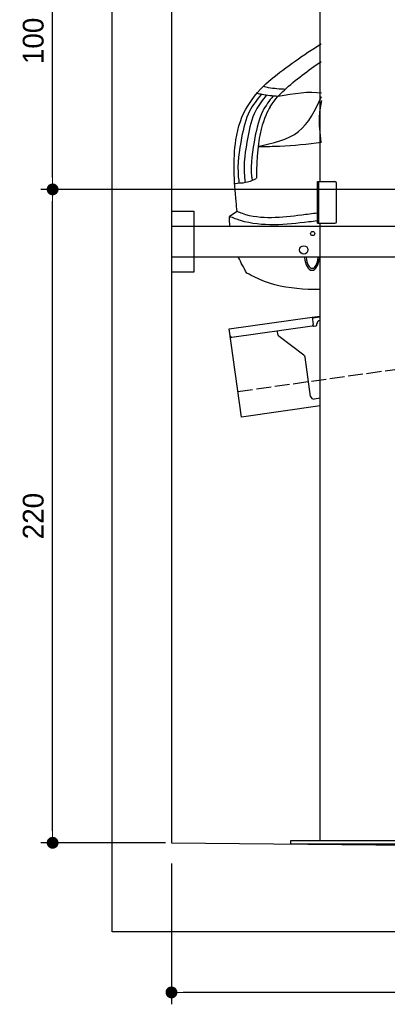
# Model space of a CAD drawing. Extents: x -311 to 6440, y -894 to 5824.
# Tile 1 of 6: x -311 to 926, y -894 to 2421. Entities that reach past the tile are written whole.
import ezdxf

# ---------------------------------------------------------------- set-up
doc = ezdxf.new("R2010")
doc.units = 0
doc.header["$LTSCALE"] = 10
doc.header["$MEASUREMENT"] = 0
doc.linetypes.add('GEN3', pattern=[6.25, 5, -1.25])
doc.layers.get('0').update_dxf_attribs({"linetype": 'CONTINUOUS'})
doc.layers.get('DEFPOINTS').update_dxf_attribs({"linetype": 'CONTINUOUS'})
for name, color, linetype in [('3', 6, 'GEN3'), ('CAR', 1, 'CONTINUOUS'), ('SICHTBARE_KANTEN_DIN_', 7, 'CONTINUOUS')]:
    doc.layers.add(name, color=color, linetype=linetype)
doc.layers.add('AM_0', color=7, linetype='CONTINUOUS', lineweight=30)
doc.layers.add('AM_5', color=3, linetype='CONTINUOUS', lineweight=15)
doc.dimstyles.new('KLAUS_DXF', dxfattribs={"dimscale": 20, "dimtxt": 3.5, "dimasz": 2, "dimexe": 2, "dimexo": 1, "dimgap": 1.5, "dimtad": 1, "dimlfac": 0.1, "dimdsep": 46, "dimtxsty": 'STANDARD', "dimblk": 'DOT', "dimcen": 2, "dimclrd": 256, "dimclre": 256, "dimclrt": 2, "dimadec": 0, "dimazin": 0, "dimtfac": 1, "dimtmove": 2, "dimatfit": 3, "dimfxl": 1, "dimtolj": 1, "dimarcsym": 0})

# ---------------------------------------------------------------- blocks, each defined once
blk = doc.blocks.new('_DOT')
at = {"color": 0, "linetype": 'ByBlock'}
blk.add_line((-0.5, 0), (-1, 0), dxfattribs=at)
at = {"color": 0, "linetype": 'ByBlock', "const_width": 0.5}
blk.add_lwpolyline([(-0.25, 0, 1), (0.25, 0, 1)], format="xyb", close=True, dxfattribs=at)
blk = doc.blocks.new('*D8')
at = {"layer": 'AM_5', "lineweight": -2, "transparency": 16777216}
for p, q in [((5479.5, 1850), (-240.5, 1850)), ((-200.5, -310), (-200.5, 1810)), ((180, -350), (-240.5, -350))]:
    blk.add_line(p, q, dxfattribs=at)
at = {"layer": 'DEFPOINTS', "color": 0, "transparency": 16777216}
for p in [(-200.5, 1850), (5499.5, 1850), (200, -350)]:
    blk.add_point(p, dxfattribs=at)
at = {"layer": 'AM_5', "lineweight": -2, "transparency": 16777216, "xscale": 40, "yscale": 40, "zscale": 40}
for p, rotation in [((-200.5, 1850), 90), ((-200.5, -350), 270)]:
    blk.add_blockref('_DOT', p, dxfattribs=dict(at, rotation=rotation))
at = {"layer": 'AM_5', "color": 2, "transparency": 16777216, "insert": (-265.5, 750), "char_height": 70, "attachment_point": 5, "rotation": 90}
blk.add_mtext('\\A1;220', dxfattribs=at)
blk = doc.blocks.new('*D9')
at = {"layer": 'AM_5', "lineweight": -2, "transparency": 16777216}
for p, q in [((179.5, 2850), (-240.5, 2850)), ((-200.5, 1890), (-200.5, 2810)), ((5479.5, 1850), (-240.5, 1850))]:
    blk.add_line(p, q, dxfattribs=at)
at = {"layer": 'DEFPOINTS', "color": 0, "transparency": 16777216}
for p in [(-200.5, 2850), (199.5, 2850), (5499.5, 1850)]:
    blk.add_point(p, dxfattribs=at)
at = {"layer": 'AM_5', "lineweight": -2, "transparency": 16777216, "xscale": 40, "yscale": 40, "zscale": 40}
for p, rotation in [((-200.5, 2850), 90), ((-200.5, 1850), 270)]:
    blk.add_blockref('_DOT', p, dxfattribs=dict(at, rotation=rotation))
at = {"layer": 'AM_5', "color": 2, "transparency": 16777216, "insert": (-265.5, 2350), "char_height": 70, "attachment_point": 5, "rotation": 90}
blk.add_mtext('\\A1;100', dxfattribs=at)
blk = doc.blocks.new('*D12')
at = {"layer": 'AM_5', "lineweight": -2, "transparency": 16777216}
for p, q in [((199.5, -420), (199.5, -893.8)), ((5499.5, -470), (5499.5, -893.8)), ((5459.5, -853.8), (239.5, -853.8))]:
    blk.add_line(p, q, dxfattribs=at)
at = {"layer": 'DEFPOINTS', "color": 0, "transparency": 16777216}
for p in [(199.5, -400), (5499.5, -450), (199.5, -853.8)]:
    blk.add_point(p, dxfattribs=at)
at = {"layer": 'AM_5', "lineweight": -2, "transparency": 16777216, "xscale": 40, "yscale": 40, "zscale": 40, "rotation": 180}
blk.add_blockref('_DOT', (199.5, -853.8), dxfattribs=at)
at = {"layer": 'AM_5', "lineweight": -2, "transparency": 16777216, "xscale": 40, "yscale": 40, "zscale": 40}
blk.add_blockref('_DOT', (5499.5, -853.8), dxfattribs=at)
at = {"layer": 'AM_5', "color": 2, "transparency": 16777216, "insert": (2849.5, -788.8), "char_height": 70, "attachment_point": 5}
blk.add_mtext('\\A1;530', dxfattribs=at)
blk = doc.blocks.new('Van200_EG')
at = {"layer": 'CAR'}
blk.add_line((26399.8, 1420.4), (26374.8, 1403.2), dxfattribs=at)
for major_axis, ratio, start_param, end_param in [((-0.1, -50.8), 0.500238, 4.856216, 7.71236), ((-1, 44.1), 0.466142, 1.725236, 4.537487)]:
    blk.add_ellipse((26652.2, 1273.3), major_axis=major_axis, ratio=ratio, start_param=start_param, end_param=end_param, dxfattribs=at)
for points, knots in [([(26436.7, 1777.6), (26468.3, 1825.5), (26540.3, 1889.7), (26622.6, 1947.1), (26683.2, 1985.3)], [0, 0, 0, 0, 99.01122, 312.388217, 312.388217, 312.388217, 312.388217]), ([(26511.4, 1773.2), (26529.7, 1801.3), (26580.1, 1851.3), (26638.6, 1895.7), (26683.3, 1925.4)], [0, 0, 0, 0, 61.191082, 214.919701, 214.919701, 214.919701, 214.919701]), ([(26488.4, 1842.2), (26493.9, 1840.9), (26518.3, 1834.8), (26543.5, 1833.7), (26563, 1832.8)], [0, 0, 0, 0, 16.856764, 75.354227, 75.354227, 75.354227, 75.354227]), ([(26482.1, 1815.1), (26467.4, 1797), (26432.6, 1754.4), (26412, 1656), (26398.6, 1573.3), (26405.9, 1522.1), (26406.9, 1514.7)], [0, 0, 0, 0, 69.227278, 162.818801, 295.386336, 317.712119, 317.712119, 317.712119, 317.712119]), ([(26499.4, 1813.1), (26485.9, 1796), (26452.9, 1754.2), (26432.4, 1657.3), (26419.6, 1575.5), (26426.1, 1525), (26426.9, 1518.4)], [0, 0, 0, 0, 64.636009, 158.227532, 290.795067, 310.793556, 310.793556, 310.793556, 310.793556]), ([(26521.1, 1809.4), (26508.6, 1793.4), (26476.7, 1752.5), (26457.2, 1657), (26442.9, 1577.6), (26450.1, 1529.9), (26450.7, 1525.8)], [0, 0, 0, 0, 60.346332, 153.937855, 286.50539, 298.740335, 298.740335, 298.740335, 298.740335]), ([(26467, 1819.1), (26472.5, 1817.7), (26495.8, 1811.9), (26519.9, 1810.3), (26538.3, 1809.1)], [0, 0, 0, 0, 16.856764, 72.062628, 72.062628, 72.062628, 72.062628]), ([(26469.4, 1639.8), (26520.1, 1650.4), (26619.6, 1671.3), (26663.2, 1761.7), (26683.7, 1807.3)], [0, 0, 0, 0, 146.346521, 287.346021, 287.346021, 287.346021, 287.346021]), ([(26683.7, 1794.3), (26680.4, 1777.2), (26672.9, 1730.6), (26678.4, 1683.4), (26681.9, 1653.6)], [24.561969, 24.561969, 24.561969, 24.561969, 76.677878, 165.962988, 165.962988, 165.962988, 165.962988]), ([(26399.8, 1420.4), (26398.7, 1431.5), (26391.4, 1510.1), (26382, 1636.9), (26415.6, 1746.5), (26436.7, 1777.6)], [149.717851, 149.717851, 149.717851, 149.717851, 183.09991, 385.595028, 511.732027, 511.732027, 511.732027, 511.732027]), ([(26470.8, 1639.5), (26500, 1639.6), (26569, 1640.2), (26637.3, 1647.5), (26684.1, 1654.3)], [0, 0, 0, 0, 64.682316, 206.813826, 206.813826, 206.813826, 206.813826]), ([(26464.3, 1531.3), (26462.4, 1530.2), (26441.3, 1517.8), (26416.1, 1515.6), (26393.1, 1513.7)], [0, 0, 0, 0, 6.375583, 73.553449, 73.553449, 73.553449, 73.553449]), ([(26670.4, 1388.7), (26660.9, 1387.5), (26574.3, 1377.3), (26470.9, 1365.8), (26387, 1398.5), (26374.8, 1403.2)], [122.303503, 122.303503, 122.303503, 122.303503, 151.002306, 381.174495, 420.194903, 420.194903, 420.194903, 420.194903]), ([(26670.4, 1415), (26652.9, 1412.8), (26568.4, 1402.3), (26473.6, 1390.2), (26406, 1417.9), (26400.1, 1420.3)], [133.856675, 133.856675, 133.856675, 133.856675, 186.530662, 386.164019, 405.258829, 405.258829, 405.258829, 405.258829]), ([(26679.4, 1157.6), (26666, 1157.6), (26602.4, 1158.6), (26516, 1169.8), (26452.2, 1202.9), (26432.9, 1213)], [154.267561, 154.267561, 154.267561, 154.267561, 194.410173, 344.189159, 409.35076, 409.35076, 409.35076, 409.35076])]:
    blk.add_open_spline(points, degree=3, knots=knots, dxfattribs=at)
for points in [[(26538.3, 1809.1), (26591.1, 1818), (26643.9, 1826.8), (26683.6, 1819.7)], [(26511.4, 1773.2), (26493.4, 1743), (26464.2, 1680.9), (26465.5, 1532.1)], [(26375.6, 1371.1), (26374.8, 1381.6), (26374.5, 1392.2), (26374.8, 1403.2)], [(26432.9, 1213), (26421.8, 1231.9), (26412.5, 1249.4), (26404.8, 1266.1)]]:
    blk.add_open_spline(points, degree=3, dxfattribs=at)

msp = doc.modelspace()

# ---------------------------------------------------------------- linework, layer by layer
for p, q in [((-0.481, -649.995), (-0.481, 5500.005)), ((699.991, 1876.226), (699.991, 3796.226)), ((690.991, 1876.226), (749.991, 1876.226)), ((690.991, 1736.226), (690.991, 1876.226)), ((694.991, 1876.226), (694.991, 1736.226)), ((754.991, 1741.226), (754.991, 1871.226)), ((199.991, 1776.226), (274.991, 1776.226)), ((199.991, 1776.226), (274.991, 1776.226)), ((274.991, 1776.226), (274.991, 1571.226)), ((274.991, 1776.226), (274.991, 1571.226)), ((199.991, 1726.226), (1039.968, 1726.226)), ((690.991, 1736.226), (749.991, 1736.226)), ((699.991, -343.774), (699.991, 1736.226)), ((1039.968, 1621.226), (199.991, 1621.226)), ((274.991, 1571.226), (199.991, 1571.226)), ((274.991, 1571.226), (199.991, 1571.226)), ((393.756, 1380.602), (673.507, 1419.919)), ((673.507, 1419.919), (699.991, 1423.641)), ((673.507, 1419.919), (676.986, 1395.162)), ((699.991, 1419.601), (674.063, 1415.957)), ((689.504, 1395.911), (689.364, 1396.901)), ((435.508, 1083.522), (393.756, 1380.602)), ((672.731, 1389.515), (402.883, 1351.59)), ((558.024, 1361.419), (556.374, 1373.162)), ((680.297, 1389.568), (685.248, 1390.264)), ((645.648, 1291.723), (561.909, 1354.825)), ((668.162, 1152.573), (649.533, 1285.128)), ((699.991, 1146.948), (679.456, 1144.062)), ((699.991, 1120.692), (435.508, 1083.522)), ((199.51, -349.995), (3944.51, -386.005)), ((599.991, -343.774), (599.991, -353.846)), ((1059.991, -343.774), (599.991, -343.774)), ((599.991, -353.774), (1059.991, -353.774)), ((5699.503, -649.995), (-0.481, -649.995))]:
    msp.add_line(p, q)
for centre, radius in [((674.991, 1701.226), 7), ((644.991, 1646.226), 14)]:
    msp.add_circle(centre, radius)
for centre, radius, start, end in [((749.991, 1871.226), 5, 0, 90), ((749.991, 1741.226), 5, 270, 0), ((672.035, 1394.466), 5, 278, 8), ((684.552, 1395.215), 5, 278, 8), ((699.267, 1398.293), 10, 98, 188), ((567.927, 1362.811), 10, 188, 233), ((679.601, 1394.519), 5, 221.236717, 278), ((402.187, 1356.541), 5, 188, 278), ((639.63, 1283.736), 10, 8, 53), ((678.065, 1153.965), 10, 188, 278)]:
    msp.add_arc(centre, radius, start, end)
at = {"layer": '3'}
msp.add_line((423.4, 1169.675), (5430.808, 1873.42), dxfattribs=at)
at = {"layer": 'SICHTBARE_KANTEN_DIN_'}
msp.add_line((199.486, 5300.005), (200.019, -350), dxfattribs=at)

# ---------------------------------------------------------------- block references
at = {"layer": 'AM_0'}
msp.add_blockref('Van200_EG', (-25979.454, 355.11), dxfattribs=at)

# ---------------------------------------------------------------- dimensions: what is measured, and where the dimension line sits
at = {"layer": 'AM_5'}
for base, p1, p2, override, picture, middle in [((-200.481, 2850.005), (5499.51, 1850.005), (199.51, 2850.005), {"dimpost": '', "dimtol": 0, "dimlim": 0, "dimtp": 0, "dimtm": 0, "dimtfac": 1, "dimtdec": 2, "dimtolj": 1, "dimtzin": 7}, '*D9', (-265.481, 2350.005)), ((-200.481, 1850.005), (200.019, -350), (5499.51, 1850.005), {"dimtol": 0, "dimlim": 0, "dimtp": 0, "dimtm": 0, "dimtfac": 1, "dimtdec": 2, "dimtolj": 1, "dimtzin": 7}, '*D8', (-265.481, 750.002))]:
    dim = msp.add_linear_dim(base=base, p1=p1, p2=p2, angle=90, dimstyle='KLAUS_DXF', override=override, dxfattribs=at)
    dim.commit()
    dim.dimension.update_dxf_attribs({"geometry": picture, "text_midpoint": middle})
dim = msp.add_linear_dim(base=(199.51, -853.835), p1=(5499.51, -449.995), p2=(199.51, -399.995), dimstyle='KLAUS_DXF', override={"dimtzin": 7}, dxfattribs=at)
dim.commit()
dim.dimension.update_dxf_attribs({"geometry": '*D12', "text_midpoint": (2849.51, -788.835)})

doc.saveas('drawing.dxf')
